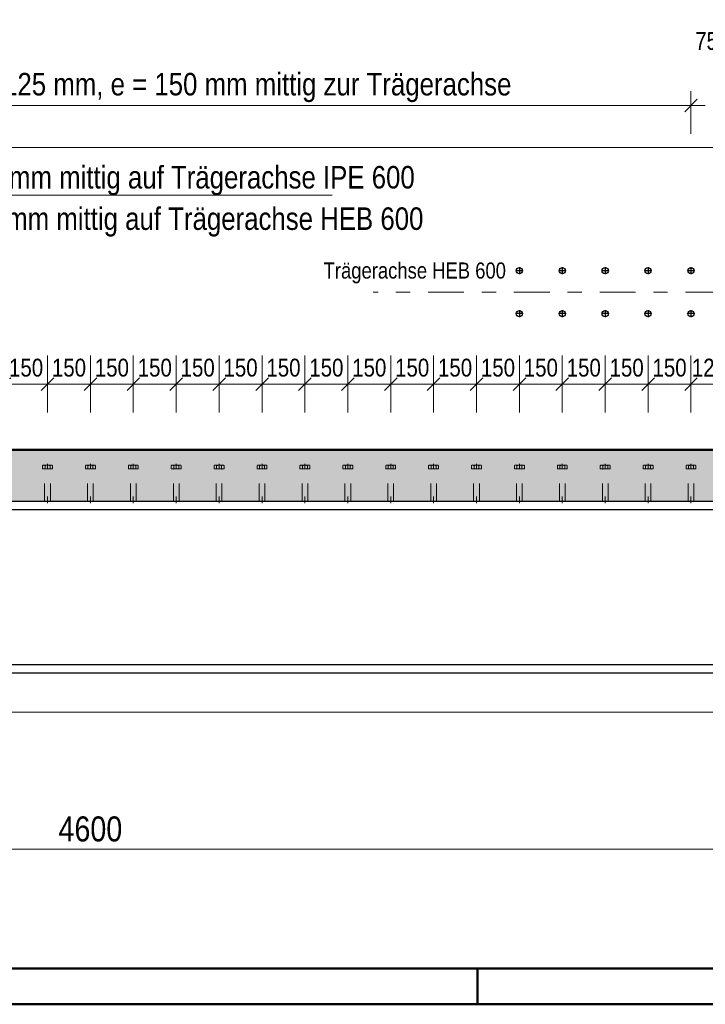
# Model space of a CAD drawing. Header units: millimetres. Extents: x -8.5 to 60.3, y 0 to 42.
# Tile 56 of 109: x 18.2 to 23, y 0 to 6.9. Entities that reach past the tile are written whole.
import ezdxf

# ---------------------------------------------------------------- set-up
doc = ezdxf.new("R2010")
doc.units = ezdxf.units.MM
doc.linetypes.add('DASHDOT', pattern=[1, 0.5, -0.25, 0, -0.25])
doc.linetypes.add('HIDDEN', pattern=[0.375, 0.25, -0.125])
doc.styles.add('Arial Narrow', font='ARIALN.TTF')
doc.dimstyles.new('Arch_Strakon_dimstyle', dxfattribs={"dimtxt": 11.25, "dimasz": 1, "dimexe": 1.25, "dimexo": 0.0625, "dimgap": 1, "dimtad": 0, "dimdec": 3, "dimzin": 12, "dimdsep": 46, "dimtxsty": 'Arial Narrow', "dimblk": 'Arrowhead_Tick', "dimsah": 1, "dimcen": 0, "dimse1": 1, "dimse2": 1, "dimclrd": 6, "dimclrt": 3, "dimazin": 0, "dimtfac": 1, "dimtdec": 4, "dimtmove": 0, "dimatfit": 3, "dimldrblk": 'NONE', "dimfxl": 1, "dimtvp": 1, "dimtolj": 1, "dimtzin": 0, "dimlwd": 13, "dimarcsym": 2})

# ---------------------------------------------------------------- blocks, each defined once
blk = doc.blocks.new('Arrowhead_Tick')
at = {"color": 0, "linetype": 'Continuous', "lineweight": -2, "ltscale": 0.5}
for p, q in [((0, 20), (0, -10)), ((-1, 0), (0, 0)), ((10, 0), (0, 0))]:
    blk.add_line(p, q, dxfattribs=at)
at = {"color": 2, "linetype": 'Continuous', "lineweight": 35, "ltscale": 0.5}
blk.add_line((4.42, 4.42), (-4.42, -4.42), dxfattribs=at)
blk = doc.blocks.new('*D108')
at = {"color": 6, "linetype": 'Continuous', "lineweight": 13}
blk.add_line((14.1531, 1.0869), (23.3338, 1.0869), dxfattribs=at)
at = {"layer": 'Defpoints', "color": 0}
for p in [(14.1431, 2.2608), (23.3438, 2.2608), (23.3438, 1.0869)]:
    blk.add_point(p, dxfattribs=at)
at = {"color": 6, "lineweight": 13, "xscale": 0.01, "yscale": 0.01, "zscale": 0.01}
blk.add_blockref('Arrowhead_Tick', (23.3438, 1.0869), dxfattribs=at)
at = {"color": 6, "lineweight": 13, "xscale": 0.01, "yscale": 0.01, "zscale": 0.01, "rotation": 180}
blk.add_blockref('Arrowhead_Tick', (14.1431, 1.0869), dxfattribs=at)
at = {"color": 2, "lineweight": 35, "insert": (18.7434, 1.2262), "char_height": 0.175, "attachment_point": 5, "style": 'Arial Narrow'}
blk.add_mtext('\\A1;4600', dxfattribs=at)
blk = doc.blocks.new('_None')
blk = doc.blocks.new('*D441')
at = {"color": 6, "linetype": 'Continuous', "lineweight": 13}
blk.add_line((18.1538, 4.3414), (18.4338, 4.3414), dxfattribs=at)
at = {"layer": 'Defpoints', "color": 0}
for p in [(18.4438, 4.3414), (18.1438, 3.7836), (18.4438, 3.7836)]:
    blk.add_point(p, dxfattribs=at)
at = {"color": 6, "lineweight": 13, "xscale": 0.01, "yscale": 0.01, "zscale": 0.01}
blk.add_blockref('Arrowhead_Tick', (18.4438, 4.3414), dxfattribs=at)
at = {"color": 6, "lineweight": 13, "xscale": 0.01, "yscale": 0.01, "zscale": 0.01, "rotation": 180}
blk.add_blockref('Arrowhead_Tick', (18.1438, 4.3414), dxfattribs=at)
at = {"color": 3, "lineweight": 35, "insert": (18.2938, 4.4552), "char_height": 0.125, "attachment_point": 5, "style": 'Arial Narrow'}
blk.add_mtext('\\A1;150', dxfattribs=at)
blk = doc.blocks.new('*D442')
at = {"color": 6, "linetype": 'Continuous', "lineweight": 13}
blk.add_line((18.4538, 4.3414), (18.7338, 4.3414), dxfattribs=at)
at = {"layer": 'Defpoints', "color": 0}
for p in [(18.7438, 4.3414), (18.4438, 3.7836), (18.7438, 3.7836)]:
    blk.add_point(p, dxfattribs=at)
at = {"color": 6, "lineweight": 13, "xscale": 0.01, "yscale": 0.01, "zscale": 0.01}
blk.add_blockref('Arrowhead_Tick', (18.7438, 4.3414), dxfattribs=at)
at = {"color": 6, "lineweight": 13, "xscale": 0.01, "yscale": 0.01, "zscale": 0.01, "rotation": 180}
blk.add_blockref('Arrowhead_Tick', (18.4438, 4.3414), dxfattribs=at)
at = {"color": 3, "lineweight": 35, "insert": (18.5938, 4.4552), "char_height": 0.125, "attachment_point": 5, "style": 'Arial Narrow'}
blk.add_mtext('\\A1;150', dxfattribs=at)
blk = doc.blocks.new('*D443')
at = {"color": 6, "linetype": 'Continuous', "lineweight": 13}
blk.add_line((18.7538, 4.3414), (19.0338, 4.3414), dxfattribs=at)
at = {"layer": 'Defpoints', "color": 0}
for p in [(19.0438, 4.3414), (18.7438, 3.7836), (19.0438, 3.7836)]:
    blk.add_point(p, dxfattribs=at)
at = {"color": 6, "lineweight": 13, "xscale": 0.01, "yscale": 0.01, "zscale": 0.01}
blk.add_blockref('Arrowhead_Tick', (19.0438, 4.3414), dxfattribs=at)
at = {"color": 6, "lineweight": 13, "xscale": 0.01, "yscale": 0.01, "zscale": 0.01, "rotation": 180}
blk.add_blockref('Arrowhead_Tick', (18.7438, 4.3414), dxfattribs=at)
at = {"color": 3, "lineweight": 35, "insert": (18.8938, 4.4552), "char_height": 0.125, "attachment_point": 5, "style": 'Arial Narrow'}
blk.add_mtext('\\A1;150', dxfattribs=at)
blk = doc.blocks.new('*D444')
at = {"color": 6, "linetype": 'Continuous', "lineweight": 13}
blk.add_line((19.0538, 4.3414), (19.3338, 4.3414), dxfattribs=at)
at = {"layer": 'Defpoints', "color": 0}
for p in [(19.3438, 4.3414), (19.0438, 3.7836), (19.3438, 3.7836)]:
    blk.add_point(p, dxfattribs=at)
at = {"color": 6, "lineweight": 13, "xscale": 0.01, "yscale": 0.01, "zscale": 0.01}
blk.add_blockref('Arrowhead_Tick', (19.3438, 4.3414), dxfattribs=at)
at = {"color": 6, "lineweight": 13, "xscale": 0.01, "yscale": 0.01, "zscale": 0.01, "rotation": 180}
blk.add_blockref('Arrowhead_Tick', (19.0438, 4.3414), dxfattribs=at)
at = {"color": 3, "lineweight": 35, "insert": (19.1938, 4.4552), "char_height": 0.125, "attachment_point": 5, "style": 'Arial Narrow'}
blk.add_mtext('\\A1;150', dxfattribs=at)
blk = doc.blocks.new('*D445')
at = {"color": 6, "linetype": 'Continuous', "lineweight": 13}
blk.add_line((19.3538, 4.3414), (19.6338, 4.3414), dxfattribs=at)
at = {"layer": 'Defpoints', "color": 0}
for p in [(19.6438, 4.3414), (19.3438, 3.7836), (19.6438, 3.7836)]:
    blk.add_point(p, dxfattribs=at)
at = {"color": 6, "lineweight": 13, "xscale": 0.01, "yscale": 0.01, "zscale": 0.01}
blk.add_blockref('Arrowhead_Tick', (19.6438, 4.3414), dxfattribs=at)
at = {"color": 6, "lineweight": 13, "xscale": 0.01, "yscale": 0.01, "zscale": 0.01, "rotation": 180}
blk.add_blockref('Arrowhead_Tick', (19.3438, 4.3414), dxfattribs=at)
at = {"color": 3, "lineweight": 35, "insert": (19.4938, 4.4552), "char_height": 0.125, "attachment_point": 5, "style": 'Arial Narrow'}
blk.add_mtext('\\A1;150', dxfattribs=at)
blk = doc.blocks.new('*D446')
at = {"color": 6, "linetype": 'Continuous', "lineweight": 13}
blk.add_line((19.6538, 4.3414), (19.9338, 4.3414), dxfattribs=at)
at = {"layer": 'Defpoints', "color": 0}
for p in [(19.9438, 4.3414), (19.6438, 3.7836), (19.9438, 3.7836)]:
    blk.add_point(p, dxfattribs=at)
at = {"color": 6, "lineweight": 13, "xscale": 0.01, "yscale": 0.01, "zscale": 0.01}
blk.add_blockref('Arrowhead_Tick', (19.9438, 4.3414), dxfattribs=at)
at = {"color": 6, "lineweight": 13, "xscale": 0.01, "yscale": 0.01, "zscale": 0.01, "rotation": 180}
blk.add_blockref('Arrowhead_Tick', (19.6438, 4.3414), dxfattribs=at)
at = {"color": 3, "lineweight": 35, "insert": (19.7938, 4.4552), "char_height": 0.125, "attachment_point": 5, "style": 'Arial Narrow'}
blk.add_mtext('\\A1;150', dxfattribs=at)
blk = doc.blocks.new('*D447')
at = {"color": 6, "linetype": 'Continuous', "lineweight": 13}
blk.add_line((19.9538, 4.3414), (20.2338, 4.3414), dxfattribs=at)
at = {"layer": 'Defpoints', "color": 0}
for p in [(20.2438, 4.3414), (19.9438, 3.7836), (20.2438, 3.7836)]:
    blk.add_point(p, dxfattribs=at)
at = {"color": 6, "lineweight": 13, "xscale": 0.01, "yscale": 0.01, "zscale": 0.01}
blk.add_blockref('Arrowhead_Tick', (20.2438, 4.3414), dxfattribs=at)
at = {"color": 6, "lineweight": 13, "xscale": 0.01, "yscale": 0.01, "zscale": 0.01, "rotation": 180}
blk.add_blockref('Arrowhead_Tick', (19.9438, 4.3414), dxfattribs=at)
at = {"color": 3, "lineweight": 35, "insert": (20.0938, 4.4552), "char_height": 0.125, "attachment_point": 5, "style": 'Arial Narrow'}
blk.add_mtext('\\A1;150', dxfattribs=at)
blk = doc.blocks.new('*D448')
at = {"color": 6, "linetype": 'Continuous', "lineweight": 13}
blk.add_line((20.2538, 4.3414), (20.5338, 4.3414), dxfattribs=at)
at = {"layer": 'Defpoints', "color": 0}
for p in [(20.5438, 4.3414), (20.2438, 3.7836), (20.5438, 3.7836)]:
    blk.add_point(p, dxfattribs=at)
at = {"color": 6, "lineweight": 13, "xscale": 0.01, "yscale": 0.01, "zscale": 0.01}
blk.add_blockref('Arrowhead_Tick', (20.5438, 4.3414), dxfattribs=at)
at = {"color": 6, "lineweight": 13, "xscale": 0.01, "yscale": 0.01, "zscale": 0.01, "rotation": 180}
blk.add_blockref('Arrowhead_Tick', (20.2438, 4.3414), dxfattribs=at)
at = {"color": 3, "lineweight": 35, "insert": (20.3938, 4.4552), "char_height": 0.125, "attachment_point": 5, "style": 'Arial Narrow'}
blk.add_mtext('\\A1;150', dxfattribs=at)
blk = doc.blocks.new('*D449')
at = {"color": 6, "linetype": 'Continuous', "lineweight": 13}
blk.add_line((20.5538, 4.3414), (20.8338, 4.3414), dxfattribs=at)
at = {"layer": 'Defpoints', "color": 0}
for p in [(20.8438, 4.3414), (20.5438, 3.7836), (20.8438, 3.7836)]:
    blk.add_point(p, dxfattribs=at)
at = {"color": 6, "lineweight": 13, "xscale": 0.01, "yscale": 0.01, "zscale": 0.01}
blk.add_blockref('Arrowhead_Tick', (20.8438, 4.3414), dxfattribs=at)
at = {"color": 6, "lineweight": 13, "xscale": 0.01, "yscale": 0.01, "zscale": 0.01, "rotation": 180}
blk.add_blockref('Arrowhead_Tick', (20.5438, 4.3414), dxfattribs=at)
at = {"color": 3, "lineweight": 35, "insert": (20.6938, 4.4552), "char_height": 0.125, "attachment_point": 5, "style": 'Arial Narrow'}
blk.add_mtext('\\A1;150', dxfattribs=at)
blk = doc.blocks.new('*D450')
at = {"color": 6, "linetype": 'Continuous', "lineweight": 13}
blk.add_line((20.8538, 4.3414), (21.1338, 4.3414), dxfattribs=at)
at = {"layer": 'Defpoints', "color": 0}
for p in [(21.1438, 4.3414), (20.8438, 3.7836), (21.1438, 3.7836)]:
    blk.add_point(p, dxfattribs=at)
at = {"color": 6, "lineweight": 13, "xscale": 0.01, "yscale": 0.01, "zscale": 0.01}
blk.add_blockref('Arrowhead_Tick', (21.1438, 4.3414), dxfattribs=at)
at = {"color": 6, "lineweight": 13, "xscale": 0.01, "yscale": 0.01, "zscale": 0.01, "rotation": 180}
blk.add_blockref('Arrowhead_Tick', (20.8438, 4.3414), dxfattribs=at)
at = {"color": 3, "lineweight": 35, "insert": (20.9938, 4.4552), "char_height": 0.125, "attachment_point": 5, "style": 'Arial Narrow'}
blk.add_mtext('\\A1;150', dxfattribs=at)
blk = doc.blocks.new('*D451')
at = {"color": 6, "linetype": 'Continuous', "lineweight": 13}
blk.add_line((21.1538, 4.3414), (21.4338, 4.3414), dxfattribs=at)
at = {"layer": 'Defpoints', "color": 0}
for p in [(21.4438, 4.3414), (21.1438, 3.7836), (21.4438, 3.7836)]:
    blk.add_point(p, dxfattribs=at)
at = {"color": 6, "lineweight": 13, "xscale": 0.01, "yscale": 0.01, "zscale": 0.01}
blk.add_blockref('Arrowhead_Tick', (21.4438, 4.3414), dxfattribs=at)
at = {"color": 6, "lineweight": 13, "xscale": 0.01, "yscale": 0.01, "zscale": 0.01, "rotation": 180}
blk.add_blockref('Arrowhead_Tick', (21.1438, 4.3414), dxfattribs=at)
at = {"color": 3, "lineweight": 35, "insert": (21.2938, 4.4552), "char_height": 0.125, "attachment_point": 5, "style": 'Arial Narrow'}
blk.add_mtext('\\A1;150', dxfattribs=at)
blk = doc.blocks.new('*D452')
at = {"color": 6, "linetype": 'Continuous', "lineweight": 13}
blk.add_line((21.4538, 4.3414), (21.7338, 4.3414), dxfattribs=at)
at = {"layer": 'Defpoints', "color": 0}
for p in [(21.7438, 4.3414), (21.4438, 3.7836), (21.7438, 3.7836)]:
    blk.add_point(p, dxfattribs=at)
at = {"color": 6, "lineweight": 13, "xscale": 0.01, "yscale": 0.01, "zscale": 0.01}
blk.add_blockref('Arrowhead_Tick', (21.7438, 4.3414), dxfattribs=at)
at = {"color": 6, "lineweight": 13, "xscale": 0.01, "yscale": 0.01, "zscale": 0.01, "rotation": 180}
blk.add_blockref('Arrowhead_Tick', (21.4438, 4.3414), dxfattribs=at)
at = {"color": 3, "lineweight": 35, "insert": (21.5938, 4.4552), "char_height": 0.125, "attachment_point": 5, "style": 'Arial Narrow'}
blk.add_mtext('\\A1;150', dxfattribs=at)
blk = doc.blocks.new('*D453')
at = {"color": 6, "linetype": 'Continuous', "lineweight": 13}
blk.add_line((21.7538, 4.3414), (22.0338, 4.3414), dxfattribs=at)
at = {"layer": 'Defpoints', "color": 0}
for p in [(22.0438, 4.3414), (21.7438, 3.7836), (22.0438, 3.7836)]:
    blk.add_point(p, dxfattribs=at)
at = {"color": 6, "lineweight": 13, "xscale": 0.01, "yscale": 0.01, "zscale": 0.01}
blk.add_blockref('Arrowhead_Tick', (22.0438, 4.3414), dxfattribs=at)
at = {"color": 6, "lineweight": 13, "xscale": 0.01, "yscale": 0.01, "zscale": 0.01, "rotation": 180}
blk.add_blockref('Arrowhead_Tick', (21.7438, 4.3414), dxfattribs=at)
at = {"color": 3, "lineweight": 35, "insert": (21.8938, 4.4552), "char_height": 0.125, "attachment_point": 5, "style": 'Arial Narrow'}
blk.add_mtext('\\A1;150', dxfattribs=at)
blk = doc.blocks.new('*D454')
at = {"color": 6, "linetype": 'Continuous', "lineweight": 13}
blk.add_line((22.0538, 4.3414), (22.3338, 4.3414), dxfattribs=at)
at = {"layer": 'Defpoints', "color": 0}
for p in [(22.3438, 4.3414), (22.0438, 3.7836), (22.3438, 3.7836)]:
    blk.add_point(p, dxfattribs=at)
at = {"color": 6, "lineweight": 13, "xscale": 0.01, "yscale": 0.01, "zscale": 0.01}
blk.add_blockref('Arrowhead_Tick', (22.3438, 4.3414), dxfattribs=at)
at = {"color": 6, "lineweight": 13, "xscale": 0.01, "yscale": 0.01, "zscale": 0.01, "rotation": 180}
blk.add_blockref('Arrowhead_Tick', (22.0438, 4.3414), dxfattribs=at)
at = {"color": 3, "lineweight": 35, "insert": (22.1938, 4.4552), "char_height": 0.125, "attachment_point": 5, "style": 'Arial Narrow'}
blk.add_mtext('\\A1;150', dxfattribs=at)
blk = doc.blocks.new('*D455')
at = {"color": 6, "linetype": 'Continuous', "lineweight": 13}
blk.add_line((22.3538, 4.3414), (22.6338, 4.3414), dxfattribs=at)
at = {"layer": 'Defpoints', "color": 0}
for p in [(22.6438, 4.3414), (22.3438, 3.7836), (22.6438, 3.7836)]:
    blk.add_point(p, dxfattribs=at)
at = {"color": 6, "lineweight": 13, "xscale": 0.01, "yscale": 0.01, "zscale": 0.01}
blk.add_blockref('Arrowhead_Tick', (22.6438, 4.3414), dxfattribs=at)
at = {"color": 6, "lineweight": 13, "xscale": 0.01, "yscale": 0.01, "zscale": 0.01, "rotation": 180}
blk.add_blockref('Arrowhead_Tick', (22.3438, 4.3414), dxfattribs=at)
at = {"color": 3, "lineweight": 35, "insert": (22.4938, 4.4552), "char_height": 0.125, "attachment_point": 5, "style": 'Arial Narrow'}
blk.add_mtext('\\A1;150', dxfattribs=at)
blk = doc.blocks.new('*D456')
at = {"color": 6, "linetype": 'Continuous', "lineweight": 13}
blk.add_line((22.6538, 4.3414), (22.9338, 4.3414), dxfattribs=at)
at = {"layer": 'Defpoints', "color": 0}
for p in [(22.9438, 4.3414), (22.6438, 3.7836), (22.9438, 3.7836)]:
    blk.add_point(p, dxfattribs=at)
at = {"color": 6, "lineweight": 13, "xscale": 0.01, "yscale": 0.01, "zscale": 0.01}
blk.add_blockref('Arrowhead_Tick', (22.9438, 4.3414), dxfattribs=at)
at = {"color": 6, "lineweight": 13, "xscale": 0.01, "yscale": 0.01, "zscale": 0.01, "rotation": 180}
blk.add_blockref('Arrowhead_Tick', (22.6438, 4.3414), dxfattribs=at)
at = {"color": 3, "lineweight": 35, "insert": (22.7938, 4.4552), "char_height": 0.125, "attachment_point": 5, "style": 'Arial Narrow'}
blk.add_mtext('\\A1;150', dxfattribs=at)
blk = doc.blocks.new('*D500')
at = {"color": 6, "linetype": 'Continuous', "lineweight": 13}
blk.add_line((23.2038, 6.6914), (23.3338, 6.6914), dxfattribs=at)
at = {"layer": 'Defpoints', "color": 0}
for p in [(23.3438, 6.6914), (23.1938, 4.8125), (23.3438, 4.6569)]:
    blk.add_point(p, dxfattribs=at)
at = {"color": 6, "lineweight": 13, "xscale": 0.01, "yscale": 0.01, "zscale": 0.01}
blk.add_blockref('Arrowhead_Tick', (23.3438, 6.6914), dxfattribs=at)
at = {"color": 6, "lineweight": 13, "xscale": 0.01, "yscale": 0.01, "zscale": 0.01, "rotation": 180}
blk.add_blockref('Arrowhead_Tick', (23.1938, 6.6914), dxfattribs=at)
at = {"color": 3, "lineweight": 35, "insert": (23.0525, 6.7414), "char_height": 0.125, "attachment_point": 5, "style": 'Arial Narrow'}
blk.add_mtext('\\A1;75', dxfattribs=at)
blk = doc.blocks.new('*D504')
at = {"color": 6, "linetype": 'Continuous', "lineweight": 13}
blk.add_line((15.1038, 2.0458), (32.2438, 2.0458), dxfattribs=at)
at = {"layer": 'Defpoints', "color": 0}
for p in [(15.0938, 2.8808), (32.2538, 2.3008), (32.2538, 2.0458)]:
    blk.add_point(p, dxfattribs=at)
at = {"color": 6, "lineweight": 13, "xscale": 0.01, "yscale": 0.01, "zscale": 0.01}
for p, rotation in [((32.2538, 2.0458), 360), ((15.0938, 2.0458), 180)]:
    blk.add_blockref('Arrowhead_Tick', p, dxfattribs=dict(at, rotation=rotation))
at = {"color": 2, "lineweight": 35, "insert": (23.6738, 2.1762), "char_height": 0.1575, "attachment_point": 5, "style": 'Arial Narrow'}
blk.add_mtext('\\A1;8580', dxfattribs=at)
blk = doc.blocks.new('*D510')
at = {"color": 6, "linetype": 'Continuous', "lineweight": 13}
blk.add_line((22.9538, 4.3414), (23.1838, 4.3414), dxfattribs=at)
at = {"layer": 'Defpoints', "color": 0}
for p in [(23.1938, 4.3414), (23.1938, 3.8135), (22.9438, 3.7836)]:
    blk.add_point(p, dxfattribs=at)
at = {"color": 6, "lineweight": 13, "xscale": 0.01, "yscale": 0.01, "zscale": 0.01}
blk.add_blockref('Arrowhead_Tick', (23.1938, 4.3414), dxfattribs=at)
at = {"color": 6, "lineweight": 13, "xscale": 0.01, "yscale": 0.01, "zscale": 0.01, "rotation": 180}
blk.add_blockref('Arrowhead_Tick', (22.9438, 4.3414), dxfattribs=at)
at = {"color": 3, "lineweight": 35, "insert": (23.0688, 4.4552), "char_height": 0.125, "attachment_point": 5, "style": 'Arial Narrow'}
blk.add_mtext('\\A1;125', dxfattribs=at)

msp = doc.modelspace()

# ---------------------------------------------------------------- hatches: boundary and pattern name
at = {"true_color": 0xceffce}
msp.add_hatch(color=254, dxfattribs=at).paths.add_polyline_path([(32.763764, 3.070824), (33.839741, 3.070824), (33.822644, 3.880824), (4.048116, 3.880824), (4.048116, 3.380824), (4.693765, 3.380824), (4.693765, 3.520824), (5.233765, 3.520824), (5.233765, 3.540824), (5.283765, 3.540824), (5.283765, 3.520824), (32.253765, 3.520824), (32.253765, 3.540824), (32.763764, 3.540824)])

# ---------------------------------------------------------------- linework, layer by layer
at = {"color": 6, "linetype": 'Continuous', "lineweight": 13, "ltscale": 0.5}
for p, q in [((22.943765, 6.391397), (22.943765, 6.091397)), ((14.443765, 6.291397), (23.043765, 6.291397)), ((5.133765, 5.995756), (32.403765, 5.995756))]:
    msp.add_line(p, q, dxfattribs=at)
at = {"color": 2, "linetype": 'Continuous', "lineweight": 35, "ltscale": 0.5}
msp.add_line((22.987959, 6.335592), (22.899571, 6.247203), dxfattribs=at)
at = {"color": 6, "linetype": 'Continuous', "lineweight": 13}
msp.add_line((20.43463, 5.662145), (14.613139, 5.662145), dxfattribs=at)
at = {"color": 10, "linetype": 'DASHDOT', "ltscale": 0.5}
for p, q in [((21.767965, 5.134486), (21.719565, 5.134486)), ((21.743765, 5.158686), (21.743765, 5.110286)), ((22.067965, 5.134486), (22.019565, 5.134486)), ((22.043765, 5.158686), (22.043765, 5.110286)), ((22.367965, 5.134486), (22.319565, 5.134486)), ((22.343765, 5.158686), (22.343765, 5.110286)), ((22.667965, 5.134486), (22.619565, 5.134486)), ((22.643765, 5.158686), (22.643765, 5.110286)), ((22.967965, 5.134486), (22.919565, 5.134486)), ((22.943765, 5.158686), (22.943765, 5.110286)), ((21.767965, 4.834486), (21.719565, 4.834486)), ((21.743765, 4.858686), (21.743765, 4.810286)), ((22.067965, 4.834486), (22.019565, 4.834486)), ((22.043765, 4.858686), (22.043765, 4.810286)), ((22.367965, 4.834486), (22.319565, 4.834486)), ((22.343765, 4.858686), (22.343765, 4.810286)), ((22.667965, 4.834486), (22.619565, 4.834486)), ((22.643765, 4.858686), (22.643765, 4.810286)), ((22.967965, 4.834486), (22.919565, 4.834486)), ((22.943765, 4.858686), (22.943765, 4.810286))]:
    msp.add_line(p, q, dxfattribs=at)
at = {"color": 6, "linetype": 'DASHDOT', "lineweight": 13, "ltscale": 0.5}
msp.add_line((24.955538, 4.984486), (20.720598, 4.984486), dxfattribs=at)
at = {"color": 4, "linetype": 'Continuous', "lineweight": 50}
for p, q in [((4.048116, 3.880824), (33.822644, 3.880824)), ((1, 0.25), (59.2, 0.25)), ((0, 0), (59.45, 0))]:
    msp.add_line(p, q, dxfattribs=at)
at = {"color": 6, "linetype": 'HIDDEN', "lineweight": 13, "ltscale": 0.5}
for p, q in [((18.409124, 3.747576), (18.409124, 3.771255)), ((18.478406, 3.747576), (18.409124, 3.747576)), ((18.417784, 3.773576), (18.469746, 3.773576)), ((18.465765, 3.747576), (18.421765, 3.747576)), ((18.423765, 3.520824), (18.423765, 3.745576)), ((18.426445, 3.771255), (18.426445, 3.747576)), ((18.443765, 3.783576), (18.443765, 3.747576)), ((18.461086, 3.747576), (18.461086, 3.77124)), ((18.463765, 3.520824), (18.463765, 3.745576)), ((18.478406, 3.747576), (18.478406, 3.77124)), ((18.709124, 3.747576), (18.709124, 3.771255)), ((18.778406, 3.747576), (18.709124, 3.747576)), ((18.717784, 3.773576), (18.769746, 3.773576)), ((18.765765, 3.747576), (18.721765, 3.747576)), ((18.723765, 3.520824), (18.723765, 3.745576)), ((18.726445, 3.771255), (18.726445, 3.747576)), ((18.743765, 3.783576), (18.743765, 3.747576)), ((18.761086, 3.747576), (18.761086, 3.77124)), ((18.763765, 3.520824), (18.763765, 3.745576)), ((18.778406, 3.747576), (18.778406, 3.77124)), ((19.009124, 3.747576), (19.009124, 3.771255)), ((19.078406, 3.747576), (19.009124, 3.747576)), ((19.017784, 3.773576), (19.069746, 3.773576)), ((19.065765, 3.747576), (19.021765, 3.747576)), ((19.023765, 3.520824), (19.023765, 3.745576)), ((19.026445, 3.771255), (19.026445, 3.747576)), ((19.043765, 3.783576), (19.043765, 3.747576)), ((19.061086, 3.747576), (19.061086, 3.77124)), ((19.063765, 3.520824), (19.063765, 3.745576)), ((19.078406, 3.747576), (19.078406, 3.77124)), ((19.309124, 3.747576), (19.309124, 3.771255)), ((19.378406, 3.747576), (19.309124, 3.747576)), ((19.317784, 3.773576), (19.369746, 3.773576)), ((19.365765, 3.747576), (19.321765, 3.747576)), ((19.323765, 3.520824), (19.323765, 3.745576)), ((19.326445, 3.771255), (19.326445, 3.747576)), ((19.343765, 3.783576), (19.343765, 3.747576)), ((19.361086, 3.747576), (19.361086, 3.77124)), ((19.363765, 3.520824), (19.363765, 3.745576)), ((19.378406, 3.747576), (19.378406, 3.77124)), ((19.609124, 3.747576), (19.609124, 3.771255)), ((19.678406, 3.747576), (19.609124, 3.747576)), ((19.617784, 3.773576), (19.669746, 3.773576)), ((19.665765, 3.747576), (19.621765, 3.747576)), ((19.623765, 3.520824), (19.623765, 3.745576)), ((19.626445, 3.771255), (19.626445, 3.747576)), ((19.643765, 3.783576), (19.643765, 3.747576)), ((19.661086, 3.747576), (19.661086, 3.77124)), ((19.663765, 3.520824), (19.663765, 3.745576)), ((19.678406, 3.747576), (19.678406, 3.77124)), ((19.909124, 3.747576), (19.909124, 3.771255)), ((19.978406, 3.747576), (19.909124, 3.747576)), ((19.917784, 3.773576), (19.969746, 3.773576)), ((19.965765, 3.747576), (19.921765, 3.747576)), ((19.923765, 3.520824), (19.923765, 3.745576)), ((19.926445, 3.771255), (19.926445, 3.747576)), ((19.943765, 3.783576), (19.943765, 3.747576)), ((19.961086, 3.747576), (19.961086, 3.77124)), ((19.963765, 3.520824), (19.963765, 3.745576)), ((19.978406, 3.747576), (19.978406, 3.77124)), ((20.209124, 3.747576), (20.209124, 3.771255)), ((20.278406, 3.747576), (20.209124, 3.747576)), ((20.217784, 3.773576), (20.269746, 3.773576)), ((20.265765, 3.747576), (20.221765, 3.747576)), ((20.223765, 3.520824), (20.223765, 3.745576)), ((20.226445, 3.771255), (20.226445, 3.747576)), ((20.243765, 3.783576), (20.243765, 3.747576)), ((20.261086, 3.747576), (20.261086, 3.77124)), ((20.263765, 3.520824), (20.263765, 3.745576)), ((20.278406, 3.747576), (20.278406, 3.77124)), ((20.509124, 3.747576), (20.509124, 3.771255)), ((20.578406, 3.747576), (20.509124, 3.747576)), ((20.517784, 3.773576), (20.569746, 3.773576)), ((20.565765, 3.747576), (20.521765, 3.747576)), ((20.523765, 3.520824), (20.523765, 3.745576)), ((20.526445, 3.771255), (20.526445, 3.747576)), ((20.543765, 3.783576), (20.543765, 3.747576)), ((20.561086, 3.747576), (20.561086, 3.77124)), ((20.563765, 3.520824), (20.563765, 3.745576)), ((20.578406, 3.747576), (20.578406, 3.77124)), ((20.809124, 3.747576), (20.809124, 3.771255)), ((20.878406, 3.747576), (20.809124, 3.747576)), ((20.817784, 3.773576), (20.869746, 3.773576)), ((20.865765, 3.747576), (20.821765, 3.747576)), ((20.823765, 3.520824), (20.823765, 3.745576)), ((20.826445, 3.771255), (20.826445, 3.747576)), ((20.843765, 3.783576), (20.843765, 3.747576)), ((20.861086, 3.747576), (20.861086, 3.77124)), ((20.863765, 3.520824), (20.863765, 3.745576)), ((20.878406, 3.747576), (20.878406, 3.77124)), ((21.109124, 3.747576), (21.109124, 3.771255)), ((21.178406, 3.747576), (21.109124, 3.747576)), ((21.117784, 3.773576), (21.169746, 3.773576)), ((21.165765, 3.747576), (21.121765, 3.747576)), ((21.123765, 3.520824), (21.123765, 3.745576)), ((21.126445, 3.771255), (21.126445, 3.747576)), ((21.143765, 3.783576), (21.143765, 3.747576)), ((21.161086, 3.747576), (21.161086, 3.77124)), ((21.163765, 3.520824), (21.163765, 3.745576)), ((21.178406, 3.747576), (21.178406, 3.77124)), ((21.409124, 3.747576), (21.409124, 3.771255)), ((21.478406, 3.747576), (21.409124, 3.747576)), ((21.417784, 3.773576), (21.469746, 3.773576)), ((21.465765, 3.747576), (21.421765, 3.747576)), ((21.423765, 3.520824), (21.423765, 3.745576)), ((21.426445, 3.771255), (21.426445, 3.747576)), ((21.443765, 3.783576), (21.443765, 3.747576)), ((21.461086, 3.747576), (21.461086, 3.77124)), ((21.463765, 3.520824), (21.463765, 3.745576)), ((21.478406, 3.747576), (21.478406, 3.77124)), ((21.709124, 3.747576), (21.709124, 3.771255)), ((21.778406, 3.747576), (21.709124, 3.747576)), ((21.717784, 3.773576), (21.769746, 3.773576)), ((21.765765, 3.747576), (21.721765, 3.747576)), ((21.723765, 3.520824), (21.723765, 3.745576)), ((21.726445, 3.771255), (21.726445, 3.747576)), ((21.743765, 3.783576), (21.743765, 3.747576)), ((21.761086, 3.747576), (21.761086, 3.77124)), ((21.763765, 3.520824), (21.763765, 3.745576)), ((21.778406, 3.747576), (21.778406, 3.77124)), ((22.009124, 3.747576), (22.009124, 3.771255)), ((22.078406, 3.747576), (22.009124, 3.747576)), ((22.017784, 3.773576), (22.069746, 3.773576)), ((22.065765, 3.747576), (22.021765, 3.747576)), ((22.023765, 3.520824), (22.023765, 3.745576)), ((22.026445, 3.771255), (22.026445, 3.747576)), ((22.043765, 3.783576), (22.043765, 3.747576)), ((22.061086, 3.747576), (22.061086, 3.77124)), ((22.063765, 3.520824), (22.063765, 3.745576)), ((22.078406, 3.747576), (22.078406, 3.77124)), ((22.309124, 3.747576), (22.309124, 3.771255)), ((22.378406, 3.747576), (22.309124, 3.747576)), ((22.317784, 3.773576), (22.369746, 3.773576)), ((22.365765, 3.747576), (22.321765, 3.747576)), ((22.323765, 3.520824), (22.323765, 3.745576)), ((22.326445, 3.771255), (22.326445, 3.747576)), ((22.343765, 3.783576), (22.343765, 3.747576)), ((22.361086, 3.747576), (22.361086, 3.77124)), ((22.363765, 3.520824), (22.363765, 3.745576)), ((22.378406, 3.747576), (22.378406, 3.77124)), ((22.609124, 3.747576), (22.609124, 3.771255)), ((22.678406, 3.747576), (22.609124, 3.747576)), ((22.617784, 3.773576), (22.669746, 3.773576)), ((22.665765, 3.747576), (22.621765, 3.747576)), ((22.623765, 3.520824), (22.623765, 3.745576)), ((22.626445, 3.771255), (22.626445, 3.747576)), ((22.643765, 3.783576), (22.643765, 3.747576)), ((22.661086, 3.747576), (22.661086, 3.77124)), ((22.663765, 3.520824), (22.663765, 3.745576)), ((22.678406, 3.747576), (22.678406, 3.77124)), ((22.909124, 3.747576), (22.909124, 3.771255)), ((22.978406, 3.747576), (22.909124, 3.747576)), ((22.917784, 3.773576), (22.969746, 3.773576)), ((22.965765, 3.747576), (22.921765, 3.747576)), ((22.923765, 3.520824), (22.923765, 3.745576)), ((22.926445, 3.771255), (22.926445, 3.747576)), ((22.943765, 3.783576), (22.943765, 3.747576)), ((22.961086, 3.747576), (22.961086, 3.77124)), ((22.963765, 3.520824), (22.963765, 3.745576)), ((22.978406, 3.747576), (22.978406, 3.77124)), ((18.423765, 3.520824), (18.423765, 3.555043)), ((18.463765, 3.520824), (18.423765, 3.520824)), ((18.443765, 3.520824), (18.443765, 3.555043)), ((18.443765, 3.555043), (18.443765, 3.507576)), ((18.463765, 3.520824), (18.463765, 3.555043)), ((18.723765, 3.520824), (18.723765, 3.555043)), ((18.763765, 3.520824), (18.723765, 3.520824)), ((18.743765, 3.520824), (18.743765, 3.555043)), ((18.743765, 3.555043), (18.743765, 3.507576)), ((18.763765, 3.520824), (18.763765, 3.555043)), ((19.023765, 3.520824), (19.023765, 3.555043)), ((19.063765, 3.520824), (19.023765, 3.520824)), ((19.043765, 3.520824), (19.043765, 3.555043)), ((19.043765, 3.555043), (19.043765, 3.507576)), ((19.063765, 3.520824), (19.063765, 3.555043)), ((19.323765, 3.520824), (19.323765, 3.555043)), ((19.363765, 3.520824), (19.323765, 3.520824)), ((19.343765, 3.520824), (19.343765, 3.555043)), ((19.343765, 3.555043), (19.343765, 3.507576)), ((19.363765, 3.520824), (19.363765, 3.555043)), ((19.623765, 3.520824), (19.623765, 3.555043)), ((19.663765, 3.520824), (19.623765, 3.520824)), ((19.643765, 3.520824), (19.643765, 3.555043)), ((19.643765, 3.555043), (19.643765, 3.507576)), ((19.663765, 3.520824), (19.663765, 3.555043)), ((19.923765, 3.520824), (19.923765, 3.555043)), ((19.963765, 3.520824), (19.923765, 3.520824)), ((19.943765, 3.520824), (19.943765, 3.555043)), ((19.943765, 3.555043), (19.943765, 3.507576)), ((19.963765, 3.520824), (19.963765, 3.555043)), ((20.223765, 3.520824), (20.223765, 3.555043)), ((20.263765, 3.520824), (20.223765, 3.520824)), ((20.243765, 3.520824), (20.243765, 3.555043)), ((20.243765, 3.555043), (20.243765, 3.507576)), ((20.263765, 3.520824), (20.263765, 3.555043)), ((20.523765, 3.520824), (20.523765, 3.555043)), ((20.563765, 3.520824), (20.523765, 3.520824)), ((20.543765, 3.520824), (20.543765, 3.555043)), ((20.543765, 3.555043), (20.543765, 3.507576)), ((20.563765, 3.520824), (20.563765, 3.555043)), ((20.823765, 3.520824), (20.823765, 3.555043)), ((20.863765, 3.520824), (20.823765, 3.520824)), ((20.843765, 3.520824), (20.843765, 3.555043)), ((20.843765, 3.555043), (20.843765, 3.507576)), ((20.863765, 3.520824), (20.863765, 3.555043)), ((21.123765, 3.520824), (21.123765, 3.555043)), ((21.163765, 3.520824), (21.123765, 3.520824)), ((21.143765, 3.520824), (21.143765, 3.555043)), ((21.143765, 3.555043), (21.143765, 3.507576)), ((21.163765, 3.520824), (21.163765, 3.555043)), ((21.423765, 3.520824), (21.423765, 3.555043)), ((21.463765, 3.520824), (21.423765, 3.520824)), ((21.443765, 3.520824), (21.443765, 3.555043)), ((21.443765, 3.555043), (21.443765, 3.507576)), ((21.463765, 3.520824), (21.463765, 3.555043)), ((21.723765, 3.520824), (21.723765, 3.555043)), ((21.763765, 3.520824), (21.723765, 3.520824)), ((21.743765, 3.520824), (21.743765, 3.555043)), ((21.743765, 3.555043), (21.743765, 3.507576)), ((21.763765, 3.520824), (21.763765, 3.555043)), ((22.023765, 3.520824), (22.023765, 3.555043)), ((22.063765, 3.520824), (22.023765, 3.520824)), ((22.043765, 3.520824), (22.043765, 3.555043)), ((22.043765, 3.555043), (22.043765, 3.507576)), ((22.063765, 3.520824), (22.063765, 3.555043)), ((22.323765, 3.520824), (22.323765, 3.555043)), ((22.363765, 3.520824), (22.323765, 3.520824)), ((22.343765, 3.520824), (22.343765, 3.555043)), ((22.343765, 3.555043), (22.343765, 3.507576)), ((22.363765, 3.520824), (22.363765, 3.555043)), ((22.623765, 3.520824), (22.623765, 3.555043)), ((22.663765, 3.520824), (22.623765, 3.520824)), ((22.643765, 3.520824), (22.643765, 3.555043)), ((22.643765, 3.555043), (22.643765, 3.507576)), ((22.663765, 3.520824), (22.663765, 3.555043)), ((22.923765, 3.520824), (22.923765, 3.555043)), ((22.963765, 3.520824), (22.923765, 3.520824)), ((22.943765, 3.520824), (22.943765, 3.555043)), ((22.943765, 3.555043), (22.943765, 3.507576)), ((22.963765, 3.520824), (22.963765, 3.555043))]:
    msp.add_line(p, q, dxfattribs=at)
at = {"color": 3, "linetype": 'Continuous', "lineweight": 25}
for p, q in [((5.283765, 3.520824), (32.253765, 3.520824)), ((5.283765, 3.462824), (32.253765, 3.462824)), ((5.283765, 2.378824), (32.253765, 2.378824)), ((5.283765, 2.320824), (32.253765, 2.320824))]:
    msp.add_line(p, q, dxfattribs=at)
at = {"color": 4, "linetype": 'Continuous', "lineweight": 50, "ltscale": 2}
msp.add_line((21.45, 0), (21.45, 0.25), dxfattribs=at)
at = {"color": 3, "linetype": 'Continuous', "lineweight": 25}
for centre in [(21.743765, 5.134486), (22.043765, 5.134486), (22.343765, 5.134486), (22.643765, 5.134486), (22.943765, 5.134486), (21.743765, 4.834486), (22.043765, 4.834486), (22.343765, 4.834486), (22.643765, 4.834486), (22.943765, 4.834486)]:
    msp.add_circle(centre, 0.022, dxfattribs=at)
at = {"color": 6, "linetype": 'HIDDEN', "lineweight": 13, "ltscale": 0.5}
for centre, radius, start, end in [((18.417784, 3.756255), 0.01732, 59.9992696, 120.0007278), ((18.421765, 3.745576), 0.002, 0, 90.0000195), ((18.443765, 3.706654), 0.066867, 74.9876319, 105.0090147), ((18.469746, 3.756255), 0.017307, 59.9742648, 120.0257352), ((18.465765, 3.745576), 0.002, 90, 180), ((18.717784, 3.756255), 0.01732, 59.9992696, 120.0007278), ((18.721765, 3.745576), 0.002, 0, 90.0000195), ((18.743765, 3.706654), 0.066867, 74.9876319, 105.0090147), ((18.769746, 3.756255), 0.017307, 59.9742648, 120.0257352), ((18.765765, 3.745576), 0.002, 90, 180), ((19.017784, 3.756255), 0.01732, 59.9992696, 120.0007278), ((19.021765, 3.745576), 0.002, 0, 90.0000195), ((19.043765, 3.706654), 0.066867, 74.9876319, 105.0090147), ((19.069746, 3.756255), 0.017307, 59.9742648, 120.0257352), ((19.065765, 3.745576), 0.002, 90, 180), ((19.317784, 3.756255), 0.01732, 59.9992696, 120.0007278), ((19.321765, 3.745576), 0.002, 0, 90.0000195), ((19.343765, 3.706654), 0.066867, 74.9876319, 105.0090147), ((19.369746, 3.756255), 0.017307, 59.9742648, 120.0257352), ((19.365765, 3.745576), 0.002, 90, 180), ((19.617784, 3.756255), 0.01732, 59.9992696, 120.0007278), ((19.621765, 3.745576), 0.002, 0, 90.0000195), ((19.643765, 3.706654), 0.066867, 74.9876319, 105.0090147), ((19.669746, 3.756255), 0.017307, 59.9742648, 120.0257352), ((19.665765, 3.745576), 0.002, 90, 180), ((19.917784, 3.756255), 0.01732, 59.9992696, 120.0007278), ((19.921765, 3.745576), 0.002, 0, 90.0000195), ((19.943765, 3.706654), 0.066867, 74.9876319, 105.0090147), ((19.969746, 3.756255), 0.017307, 59.9742648, 120.0257352), ((19.965765, 3.745576), 0.002, 90, 180), ((20.217784, 3.756255), 0.01732, 59.9992696, 120.0007278), ((20.221765, 3.745576), 0.002, 0, 90.0000195), ((20.243765, 3.706654), 0.066867, 74.9876319, 105.0090147), ((20.269746, 3.756255), 0.017307, 59.9742648, 120.0257352), ((20.265765, 3.745576), 0.002, 90, 180), ((20.517784, 3.756255), 0.01732, 59.9992696, 120.0007278), ((20.521765, 3.745576), 0.002, 0, 90.0000195), ((20.543765, 3.706654), 0.066867, 74.9876319, 105.0090147), ((20.569746, 3.756255), 0.017307, 59.9742648, 120.0257352), ((20.565765, 3.745576), 0.002, 90, 180), ((20.817784, 3.756255), 0.01732, 59.9992696, 120.0007278), ((20.821765, 3.745576), 0.002, 0, 90.0000195), ((20.843765, 3.706654), 0.066867, 74.9876319, 105.0090147), ((20.869746, 3.756255), 0.017307, 59.9742648, 120.0257352), ((20.865765, 3.745576), 0.002, 90, 180), ((21.117784, 3.756255), 0.01732, 59.9992696, 120.0007278), ((21.121765, 3.745576), 0.002, 0, 90.0000195), ((21.143765, 3.706654), 0.066867, 74.9876319, 105.0090147), ((21.169746, 3.756255), 0.017307, 59.9742648, 120.0257352), ((21.165765, 3.745576), 0.002, 90, 180), ((21.417784, 3.756255), 0.01732, 59.9992696, 120.0007278), ((21.421765, 3.745576), 0.002, 0, 90.0000195), ((21.443765, 3.706654), 0.066867, 74.9876319, 105.0090147), ((21.469746, 3.756255), 0.017307, 59.9742648, 120.0257352), ((21.465765, 3.745576), 0.002, 90, 180), ((21.717784, 3.756255), 0.01732, 59.9992696, 120.0007278), ((21.721765, 3.745576), 0.002, 0, 90.0000195), ((21.743765, 3.706654), 0.066867, 74.9876319, 105.0090147), ((21.769746, 3.756255), 0.017307, 59.9742648, 120.0257352), ((21.765765, 3.745576), 0.002, 90, 180), ((22.017784, 3.756255), 0.01732, 59.9992696, 120.0007278), ((22.021765, 3.745576), 0.002, 0, 90.0000195), ((22.043765, 3.706654), 0.066867, 74.9876319, 105.0090147), ((22.069746, 3.756255), 0.017307, 59.9742648, 120.0257352), ((22.065765, 3.745576), 0.002, 90, 180), ((22.317784, 3.756255), 0.01732, 59.9992696, 120.0007278), ((22.321765, 3.745576), 0.002, 0, 90.0000195), ((22.343765, 3.706654), 0.066867, 74.9876319, 105.0090147), ((22.369746, 3.756255), 0.017307, 59.9742648, 120.0257352), ((22.365765, 3.745576), 0.002, 90, 180), ((22.617784, 3.756255), 0.01732, 59.9992696, 120.0007278), ((22.621765, 3.745576), 0.002, 0, 90.0000195), ((22.643765, 3.706654), 0.066867, 74.9876319, 105.0090147), ((22.669746, 3.756255), 0.017307, 59.9742648, 120.0257352), ((22.665765, 3.745576), 0.002, 90, 180), ((22.917784, 3.756255), 0.01732, 59.9992696, 120.0007278), ((22.921765, 3.745576), 0.002, 0, 90.0000195), ((22.943765, 3.706654), 0.066867, 74.9876319, 105.0090147), ((22.969746, 3.756255), 0.017307, 59.9742648, 120.0257352), ((22.965765, 3.745576), 0.002, 90, 180)]:
    msp.add_arc(centre, radius, start, end, dxfattribs=at)

# ---------------------------------------------------------------- texts
at = {"color": 2, "lineweight": 35, "style": 'Arial Narrow'}
for s, p in [('29 x 2 Dübel ø 22 mm/ h = 125 mm, e = 150 mm mittig zur Trägerachse', (15.95166, 6.361308)), ('2 x 2 Dübel ø 22 mm/ h = 145 mm, e = 200 mm mittig auf Trägerachse IPE 600', (14.683922, 5.709863)), ('e = 150 mm mittig auf Trägerachse HEB 600', (17.497471, 5.420145))]:
    msp.add_text(s, height=0.1575, dxfattribs=at).set_placement(p)
at = {"color": 3, "lineweight": 25, "style": 'Arial Narrow'}
msp.add_text('Trägerachse HEB 600', height=0.1125, dxfattribs=at).set_placement((20.374653, 5.079549))

# ---------------------------------------------------------------- dimensions: what is measured, and where the dimension line sits
at = {"lineweight": 35}
for base, p1, p2, text, override, picture, middle in [((23.343765, 6.691397), (23.193765, 4.812486), (23.343765, 4.656891), '75', {"dimscale": 0.01, "dimtxt": 12.5, "dimasz": 1, "dimgap": 5, "dimtad": 1, "dimjust": 0, "dimtih": 0, "dimtoh": 0, "dimdec": 3, "dimdsep": 46, "dimtxsty": 'Arial Narrow', "dimclrd": 6, "dimclrt": 3, "dimtix": 0, "dimtofl": 255, "dimtmove": 2, "dimatfit": 2, "dimfxl": 0, "dimfxlon": 0, "dimtvp": 40, "dimlwd": 13}, '*D500', (23.052515, 6.741397)), ((18.443765, 4.341397), (18.143765, 3.783576), (18.443765, 3.783576), '150', {"dimscale": 0.01, "dimtxt": 12.5, "dimasz": 1, "dimgap": 5, "dimtad": 1, "dimjust": 0, "dimtih": 0, "dimtoh": 0, "dimdec": 3, "dimdsep": 46, "dimtxsty": 'Arial Narrow', "dimclrd": 6, "dimclrt": 3, "dimtix": 1, "dimtofl": 255, "dimtmove": 0, "dimatfit": 2, "dimfxl": 0, "dimfxlon": 0, "dimtvp": 40, "dimlwd": 13}, '*D441', (18.293765, 4.341397)), ((18.743765, 4.341397), (18.443765, 3.783576), (18.743765, 3.783576), '150', {"dimscale": 0.01, "dimtxt": 12.5, "dimasz": 1, "dimgap": 5, "dimtad": 1, "dimjust": 0, "dimtih": 0, "dimtoh": 0, "dimdec": 3, "dimdsep": 46, "dimtxsty": 'Arial Narrow', "dimclrd": 6, "dimclrt": 3, "dimtix": 1, "dimtofl": 255, "dimtmove": 0, "dimatfit": 2, "dimfxl": 0, "dimfxlon": 0, "dimtvp": 40, "dimlwd": 13}, '*D442', (18.593765, 4.341397)), ((19.043765, 4.341397), (18.743765, 3.783576), (19.043765, 3.783576), '150', {"dimscale": 0.01, "dimtxt": 12.5, "dimasz": 1, "dimgap": 5, "dimtad": 1, "dimjust": 0, "dimtih": 0, "dimtoh": 0, "dimdec": 3, "dimdsep": 46, "dimtxsty": 'Arial Narrow', "dimclrd": 6, "dimclrt": 3, "dimtix": 1, "dimtofl": 255, "dimtmove": 0, "dimatfit": 2, "dimfxl": 0, "dimfxlon": 0, "dimtvp": 40, "dimlwd": 13}, '*D443', (18.893765, 4.341397)), ((19.343765, 4.341397), (19.043765, 3.783576), (19.343765, 3.783576), '150', {"dimscale": 0.01, "dimtxt": 12.5, "dimasz": 1, "dimgap": 5, "dimtad": 1, "dimjust": 0, "dimtih": 0, "dimtoh": 0, "dimdec": 3, "dimdsep": 46, "dimtxsty": 'Arial Narrow', "dimclrd": 6, "dimclrt": 3, "dimtix": 1, "dimtofl": 255, "dimtmove": 0, "dimatfit": 2, "dimfxl": 0, "dimfxlon": 0, "dimtvp": 40, "dimlwd": 13}, '*D444', (19.193765, 4.341397)), ((19.643765, 4.341397), (19.343765, 3.783576), (19.643765, 3.783576), '150', {"dimscale": 0.01, "dimtxt": 12.5, "dimasz": 1, "dimgap": 5, "dimtad": 1, "dimjust": 0, "dimtih": 0, "dimtoh": 0, "dimdec": 3, "dimdsep": 46, "dimtxsty": 'Arial Narrow', "dimclrd": 6, "dimclrt": 3, "dimtix": 1, "dimtofl": 255, "dimtmove": 0, "dimatfit": 2, "dimfxl": 0, "dimfxlon": 0, "dimtvp": 40, "dimlwd": 13}, '*D445', (19.493765, 4.341397)), ((19.943765, 4.341397), (19.643765, 3.783576), (19.943765, 3.783576), '150', {"dimscale": 0.01, "dimtxt": 12.5, "dimasz": 1, "dimgap": 5, "dimtad": 1, "dimjust": 0, "dimtih": 0, "dimtoh": 0, "dimdec": 3, "dimdsep": 46, "dimtxsty": 'Arial Narrow', "dimclrd": 6, "dimclrt": 3, "dimtix": 1, "dimtofl": 255, "dimtmove": 0, "dimatfit": 2, "dimfxl": 0, "dimfxlon": 0, "dimtvp": 40, "dimlwd": 13}, '*D446', (19.793765, 4.341397)), ((20.243765, 4.341397), (19.943765, 3.783576), (20.243765, 3.783576), '150', {"dimscale": 0.01, "dimtxt": 12.5, "dimasz": 1, "dimgap": 5, "dimtad": 1, "dimjust": 0, "dimtih": 0, "dimtoh": 0, "dimdec": 3, "dimdsep": 46, "dimtxsty": 'Arial Narrow', "dimclrd": 6, "dimclrt": 3, "dimtix": 1, "dimtofl": 255, "dimtmove": 0, "dimatfit": 2, "dimfxl": 0, "dimfxlon": 0, "dimtvp": 40, "dimlwd": 13}, '*D447', (20.093765, 4.341397)), ((20.543765, 4.341397), (20.243765, 3.783576), (20.543765, 3.783576), '150', {"dimscale": 0.01, "dimtxt": 12.5, "dimasz": 1, "dimgap": 5, "dimtad": 1, "dimjust": 0, "dimtih": 0, "dimtoh": 0, "dimdec": 3, "dimdsep": 46, "dimtxsty": 'Arial Narrow', "dimclrd": 6, "dimclrt": 3, "dimtix": 1, "dimtofl": 255, "dimtmove": 0, "dimatfit": 2, "dimfxl": 0, "dimfxlon": 0, "dimtvp": 40, "dimlwd": 13}, '*D448', (20.393765, 4.341397)), ((20.843765, 4.341397), (20.543765, 3.783576), (20.843765, 3.783576), '150', {"dimscale": 0.01, "dimtxt": 12.5, "dimasz": 1, "dimgap": 5, "dimtad": 1, "dimjust": 0, "dimtih": 0, "dimtoh": 0, "dimdec": 3, "dimdsep": 46, "dimtxsty": 'Arial Narrow', "dimclrd": 6, "dimclrt": 3, "dimtix": 1, "dimtofl": 255, "dimtmove": 0, "dimatfit": 2, "dimfxl": 0, "dimfxlon": 0, "dimtvp": 40, "dimlwd": 13}, '*D449', (20.693765, 4.341397)), ((21.143765, 4.341397), (20.843765, 3.783576), (21.143765, 3.783576), '150', {"dimscale": 0.01, "dimtxt": 12.5, "dimasz": 1, "dimgap": 5, "dimtad": 1, "dimjust": 0, "dimtih": 0, "dimtoh": 0, "dimdec": 3, "dimdsep": 46, "dimtxsty": 'Arial Narrow', "dimclrd": 6, "dimclrt": 3, "dimtix": 1, "dimtofl": 255, "dimtmove": 0, "dimatfit": 2, "dimfxl": 0, "dimfxlon": 0, "dimtvp": 40, "dimlwd": 13}, '*D450', (20.993765, 4.341397)), ((21.443765, 4.341397), (21.143765, 3.783576), (21.443765, 3.783576), '150', {"dimscale": 0.01, "dimtxt": 12.5, "dimasz": 1, "dimgap": 5, "dimtad": 1, "dimjust": 0, "dimtih": 0, "dimtoh": 0, "dimdec": 3, "dimdsep": 46, "dimtxsty": 'Arial Narrow', "dimclrd": 6, "dimclrt": 3, "dimtix": 1, "dimtofl": 255, "dimtmove": 0, "dimatfit": 2, "dimfxl": 0, "dimfxlon": 0, "dimtvp": 40, "dimlwd": 13}, '*D451', (21.293765, 4.341397)), ((21.743765, 4.341397), (21.443765, 3.783576), (21.743765, 3.783576), '150', {"dimscale": 0.01, "dimtxt": 12.5, "dimasz": 1, "dimgap": 5, "dimtad": 1, "dimjust": 0, "dimtih": 0, "dimtoh": 0, "dimdec": 3, "dimdsep": 46, "dimtxsty": 'Arial Narrow', "dimclrd": 6, "dimclrt": 3, "dimtix": 1, "dimtofl": 255, "dimtmove": 0, "dimatfit": 2, "dimfxl": 0, "dimfxlon": 0, "dimtvp": 40, "dimlwd": 13}, '*D452', (21.593765, 4.341397)), ((22.043765, 4.341397), (21.743765, 3.783576), (22.043765, 3.783576), '150', {"dimscale": 0.01, "dimtxt": 12.5, "dimasz": 1, "dimgap": 5, "dimtad": 1, "dimjust": 0, "dimtih": 0, "dimtoh": 0, "dimdec": 3, "dimdsep": 46, "dimtxsty": 'Arial Narrow', "dimclrd": 6, "dimclrt": 3, "dimtix": 1, "dimtofl": 255, "dimtmove": 0, "dimatfit": 2, "dimfxl": 0, "dimfxlon": 0, "dimtvp": 40, "dimlwd": 13}, '*D453', (21.893765, 4.341397)), ((22.343765, 4.341397), (22.043765, 3.783576), (22.343765, 3.783576), '150', {"dimscale": 0.01, "dimtxt": 12.5, "dimasz": 1, "dimgap": 5, "dimtad": 1, "dimjust": 0, "dimtih": 0, "dimtoh": 0, "dimdec": 3, "dimdsep": 46, "dimtxsty": 'Arial Narrow', "dimclrd": 6, "dimclrt": 3, "dimtix": 1, "dimtofl": 255, "dimtmove": 0, "dimatfit": 2, "dimfxl": 0, "dimfxlon": 0, "dimtvp": 40, "dimlwd": 13}, '*D454', (22.193765, 4.341397)), ((22.643765, 4.341397), (22.343765, 3.783576), (22.643765, 3.783576), '150', {"dimscale": 0.01, "dimtxt": 12.5, "dimasz": 1, "dimgap": 5, "dimtad": 1, "dimjust": 0, "dimtih": 0, "dimtoh": 0, "dimdec": 3, "dimdsep": 46, "dimtxsty": 'Arial Narrow', "dimclrd": 6, "dimclrt": 3, "dimtix": 1, "dimtofl": 255, "dimtmove": 0, "dimatfit": 2, "dimfxl": 0, "dimfxlon": 0, "dimtvp": 40, "dimlwd": 13}, '*D455', (22.493765, 4.341397)), ((22.943765, 4.341397), (22.643765, 3.783576), (22.943765, 3.783576), '150', {"dimscale": 0.01, "dimtxt": 12.5, "dimasz": 1, "dimgap": 5, "dimtad": 1, "dimjust": 0, "dimtih": 0, "dimtoh": 0, "dimdec": 3, "dimdsep": 46, "dimtxsty": 'Arial Narrow', "dimclrd": 6, "dimclrt": 3, "dimtix": 1, "dimtofl": 255, "dimtmove": 0, "dimatfit": 2, "dimfxl": 0, "dimfxlon": 0, "dimtvp": 40, "dimlwd": 13}, '*D456', (22.793765, 4.341397)), ((23.193765, 4.341397), (22.943765, 3.783576), (23.193765, 3.813522), '125', {"dimscale": 0.01, "dimtxt": 12.5, "dimasz": 1, "dimgap": 5, "dimtad": 1, "dimjust": 0, "dimtih": 0, "dimtoh": 0, "dimdec": 2, "dimdsep": 46, "dimtxsty": 'Arial Narrow', "dimclrd": 6, "dimclrt": 3, "dimtix": 1, "dimtofl": 255, "dimtmove": 0, "dimatfit": 2, "dimfxl": 0, "dimfxlon": 0, "dimtvp": 40, "dimlwd": 13}, '*D510', (23.068765, 4.341397)), ((32.253765, 2.045756), (15.093765, 2.880824), (32.253765, 2.300824), '8580', {"dimscale": 0.01, "dimtxt": 15.75, "dimasz": 1, "dimgap": 5, "dimtad": 1, "dimjust": 0, "dimtih": 0, "dimtoh": 0, "dimdec": 2, "dimdsep": 46, "dimtxsty": 'Arial Narrow', "dimclrd": 6, "dimclrt": 2, "dimtix": 1, "dimtofl": 255, "dimtmove": 0, "dimatfit": 2, "dimfxl": 0, "dimfxlon": 0, "dimtvp": 31.746032, "dimlwd": 13}, '*D504', (23.673765, 2.045756)), ((23.343765, 1.086893), (14.143113, 2.260824), (23.343765, 2.260824), '4600', {"dimscale": 0.01, "dimtxt": 17.5, "dimasz": 1, "dimgap": 5, "dimtad": 1, "dimjust": 0, "dimtih": 0, "dimtoh": 0, "dimdec": 3, "dimdsep": 46, "dimtxsty": 'Arial Narrow', "dimclrd": 6, "dimclrt": 2, "dimtix": 1, "dimtofl": 255, "dimtmove": 0, "dimatfit": 2, "dimfxl": 0, "dimfxlon": 0, "dimtvp": 28.571429, "dimlwd": 13}, '*D108', (18.743439, 1.086893))]:
    dim = msp.add_linear_dim(base=base, p1=p1, p2=p2, text=text, dimstyle='Arch_Strakon_dimstyle', override=override, dxfattribs=at)
    dim.commit()
    dim.dimension.update_dxf_attribs({"geometry": picture, "text_midpoint": middle, "dimtype": 160})

doc.saveas('drawing.dxf')
